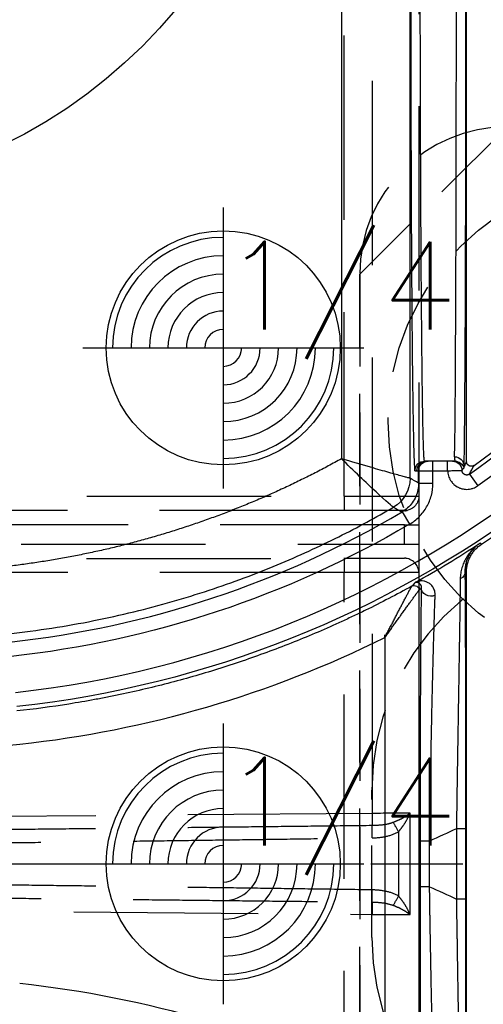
# Model space of a CAD drawing. Extents: x 2651 to 11825, y -3833 to 1075.
# Tile 196 of 256: x 4117 to 4130, y 84 to 111. Entities that reach past the tile are written whole.
import ezdxf

# ---------------------------------------------------------------- set-up
doc = ezdxf.new("R2010")
doc.units = 0
doc.header["$LTSCALE"] = 10
for name, pattern in [('CENTER', [2, 1.25, -0.25, 0.25, -0.25]), ('CNSHID', [4, 3, -1]), ('DASHED', [0.75, 0.5, -0.25]), ('HIDDEN', [0.375, 0.25, -0.125])]:
    doc.linetypes.add(name, pattern=pattern)
doc.layers.get('0').update_dxf_attribs({"linetype": 'CONTINUOUS'})
doc.layers.get('Defpoints').update_dxf_attribs({"linetype": 'CONTINUOUS'})
for name, color, linetype in [('1', 7, 'CONTINUOUS'), ('204', 7, 'CONTINUOUS'), ('COOL', 150, 'HIDDEN'), ('DIM', 3, 'CONTINUOUS'), ('LAYER_103', 7, 'CONTINUOUS'), ('PIN', 3, 'CONTINUOUS'), ('WL1-HL', 4, 'CNSHID')]:
    doc.layers.add(name, color=color, linetype=linetype)
doc.styles.get("Standard").update_dxf_attribs({"font": 'romans.shx'})
doc.dimstyles.new('MM& INCH5', dxfattribs={"dimtxt": 5, "dimasz": 2.5, "dimexe": 1, "dimexo": 0.5, "dimtad": 0, "dimrnd": 1.38778e-17, "dimzin": 9, "dimdsep": 46, "dimtxsty": 'Standard', "dimblk": 'CLOSED', "dimcen": 0, "dimclrd": 3, "dimclre": 3, "dimclrt": 3, "dimazin": 2, "dimtfac": 0.75, "dimtofl": 0, "dimtmove": 0, "dimatfit": 3, "dimfxl": 0, "dimtolj": 1, "dimarcsym": 0})

# ---------------------------------------------------------------- blocks, each defined once
blk = doc.blocks.new('DSD')
at = {"layer": '1', "color": 6, "linetype": 'DASHED'}
for p, q in [((499.908, 528.968), (499.908, 578.104)), ((500.665, 577.737), (500.665, 520.364)), ((501.927, 577.054), (501.927, 528.968)), ((501.922, 529.325), (501.922, 529.662)), ((499.908, 528.968), (501.927, 528.968)), ((499.898, 528.58), (462.919, 528.58)), ((501.538, 528.58), (499.898, 528.58)), ((501.545, 528.191), (468.644, 528.191)), ((501.545, 527.673), (501.545, 528.191)), ((501.545, 528.191), (501.927, 528.191)), ((501.927, 528.191), (501.927, 527.673)), ((468.644, 527.673), (501.545, 527.673)), ((501.545, 527.673), (501.927, 527.673)), ((462.919, 527.284), (499.898, 527.284)), ((501.538, 527.284), (499.898, 527.284)), ((499.908, 511.092), (499.908, 526.896)), ((501.927, 526.896), (499.908, 526.896)), ((501.927, 526.896), (501.927, 511.092)), ((501.935, 526.496), (501.935, 526.418)), ((501.004, 525.133), (501.004, 525.21)), ((500.665, 520.364), (462.577, 520.032)), ((501.692, 517.618), (501.692, 520.37)), ((501.38, 519.868), (501.38, 518.12)), ((501.947, 518.304), (501.947, 519.684)), ((462.577, 517.956), (500.665, 517.624))]:
    blk.add_line(p, q, dxfattribs=at)
at = {"layer": '1', "color": 252, "linetype": 'Continuous'}
for p, q in [((501.692, 529.457), (501.692, 573.842)), ((499.831, 573.329), (499.831, 529.985)), ((502.312, 529.662), (502.312, 529.921)), ((502.711, 529.662), (502.711, 529.921)), ((501.825, 529.662), (501.923, 529.662)), ((501.923, 529.662), (501.923, 529.324)), ((501.923, 529.662), (502.312, 529.662)), ((502.312, 529.662), (502.711, 529.662)), ((502.312, 529.324), (502.312, 529.662)), ((503.303, 529.569), (503.526, 529.251)), ((501.923, 529.324), (502.312, 529.324)), ((501.477, 528.543), (501.675, 528.208)), ((503.63, 527.669), (503.586, 527.693)), ((503.189, 526.93), (503.222, 526.911)), ((501.935, 511.57), (501.935, 526.418)), ((501.004, 525.133), (501.004, 512.855)), ((502.947, 519.949), (502.947, 518.039)), ((503.206, 519.949), (502.947, 519.949)), ((503.206, 518.039), (503.206, 519.949)), ((501.961, 519.613), (501.961, 518.374)), ((502.22, 519.613), (501.961, 519.613)), ((502.22, 518.374), (502.22, 519.613)), ((502.22, 518.374), (501.961, 518.374)), ((503.206, 518.039), (502.947, 518.039))]:
    blk.add_line(p, q, dxfattribs=at)
at = {"layer": '1', "color": 7, "linetype": 'Continuous'}
for p, q in [((503.222, 529.912), (503.222, 573.144)), ((502.182, 529.921), (502.084, 529.921)), ((502.312, 529.921), (502.182, 529.921)), ((502.711, 529.921), (502.312, 529.921)), ((503.222, 511.076), (503.222, 526.911))]:
    blk.add_line(p, q, dxfattribs=at)
at = {"layer": '1', "color": 252, "linetype": 'Continuous'}
for radius, start, end in [(26.743, 305.0137, 346.7286), (26.617, 276.1879, 300.5226), (28.454, 299.1685, 303.3126)]:
    blk.add_arc((487.959, 551.472), radius, start, end, dxfattribs=at)
at = {"layer": '1', "color": 7, "linetype": 'Continuous'}
for radius, start, end in [(26.62, 305.5251, 346.6816), (28.499, 303.3599, 336.8536)]:
    blk.add_arc((487.959, 551.472), radius, start, end, dxfattribs=at)
at = {"layer": '1', "color": 252, "linetype": 'Continuous', "extrusion": (0, 0, -1)}
for centre, radius, start, end in [((-487.959, 551.472), 27.132, 193.2714, 234.9863), ((-487.959, 551.472), 28.376, 202.1388, 263.7853), ((-487.959, 551.472), 27.006, 239.4774, 263.8121), ((-487.959, 551.472), 34.905, 244.5701, 245.8846), ((-487.959, 486.516), 34.905, 114.1154, 115.4299)]:
    blk.add_arc(centre, radius, start, end, dxfattribs=at)
at = {"layer": '1', "color": 110, "linetype": 'Continuous'}
blk.add_arc((487.959, 551.472), 27.988, 276.2148, 338.982, dxfattribs=at)
at = {"layer": '1', "color": 6, "linetype": 'DASHED', "extrusion": (0, 0, -1)}
blk.add_arc((-501.538, 528.968), 0.389, 180, 270, dxfattribs=at)
at = {"layer": '1', "color": 6, "linetype": 'DASHED'}
blk.add_arc((501.538, 526.896), 0.389, 0, 90, dxfattribs=at)
at = {"layer": '1', "color": 7, "linetype": 'Continuous'}
for centre, major_axis, ratio, start_param, end_param in [((502.89, 542.875), (0, 12.954), 0.004451, 3.278184, 4.712389), ((487.939, 486.516), (-29.401, 0), 1, 4.251891, 4.60449)]:
    blk.add_ellipse(centre, major_axis=major_axis, ratio=ratio, start_param=start_param, end_param=end_param, dxfattribs=at)
at = {"layer": '1', "color": 252, "linetype": 'Continuous'}
for centre, major_axis, ratio, start_param, end_param in [((503.149, 542.875), (0, 13.213), 0.004363, 3.278184, 4.712389), ((486.674, 563.151), (-41.149, 0), 1, 0.952596, 1.678692), ((464.535, 551.376), (-47.248, -0.306), 0.86645, 2.478522, 2.480631), ((487.939, 551.472), (-29.401, 0), 1, 1.678696, 2.031295)]:
    blk.add_ellipse(centre, major_axis=major_axis, ratio=ratio, start_param=start_param, end_param=end_param, dxfattribs=at)
at = {"layer": '1', "color": 252, "linetype": 'Continuous', "extrusion": (0, 0, -1)}
for centre, major_axis, ratio, start_param, end_param in [((502.084, 529.662), (0, -0.259), 0.999962, 1.570796, 3.141593), ((502.182, 529.662), (0, -0.259), 0.999962, 1.570796, 3.141593), ((502.841, 529.662), (0, -0.259), 0.999989, 3.141593, 4.678393), ((502.897, 529.785), (0.259, -0.008), 0.990677, 4.68095, 6.251152), ((502.905, 529.662), (0, -0.259), 0.999977, 3.141593, 4.431029), ((500.785, 529.457), (0.452, 0.786), 0.999949, 1.049185, 2.092408), ((500.785, 529.457), (-0.106, 0.901), 0.999761, 1.688035, 2.731247), ((502.93, 526.93), (0.259, 0.002), 0.892612, 0.009679, 1.080351), ((501.805, 526.417), (0.072, -0.108), 0.998651, 3.225736, 5.300649), ((501.805, 526.418), (-0.0968, 0.0861), 0.999914, 0.338824, 2.414434), ((502.255, 526.486), (0.259, -0.004), 0.885838, 1.086077, 3.122784)]:
    blk.add_ellipse(centre, major_axis=major_axis, ratio=ratio, start_param=start_param, end_param=end_param, dxfattribs=at)
at = {"layer": '1', "color": 6, "linetype": 'DASHED', "extrusion": (0, 0, -1)}
for centre, major_axis, ratio, start_param, end_param in [((502.137, 529.662), (0, -0.259), 0.999914, 1.570796, 3.141593), ((502.181, 529.662), (0, -0.259), 0.999914, 1.570796, 3.141593), ((500.655, 520.364), (0.003, -0.389), 0.026176, 4.712617, 5.736372), ((500.671, 519.7), (-0.005, 0.389), 0.017451, 4.712634, 5.736488), ((501.387, 519.868), (-0.196, 0.335), 0.015063, 4.721205, 5.561838), ((500.671, 518.288), (-0.005, -0.389), 0.017451, 0.546697, 1.570551), ((501.387, 518.12), (-0.196, -0.335), 0.015063, 0.721347, 1.56198), ((500.655, 517.624), (0.003, 0.389), 0.026176, 0.546813, 1.570568)]:
    blk.add_ellipse(centre, major_axis=major_axis, ratio=ratio, start_param=start_param, end_param=end_param, dxfattribs=at)
at = {"layer": '1', "color": 252, "linetype": 'Continuous'}
for points, weights in [([(501.71, 542.875), (501.71, 535.135), (501.757, 529.662), (501.825, 529.662)], [1, 0.804737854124, 0.804737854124, 1]), ([(499.831, 529.985), (496.958, 528.39), (493.826, 527.396), (490.56, 527.041)], [1, 0.98681524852, 0.98681524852, 1])]:
    blk.add_rational_spline(points, weights, degree=3, dxfattribs=at)
for points, knots in [([(502.084, 529.921), (502.082, 529.925), (502.077, 529.934), (502.071, 530.005), (502.064, 530.115), (502.058, 530.267), (502.052, 530.458), (502.046, 530.686), (502.041, 530.947), (502.035, 531.241), (502.03, 531.564), (502.025, 531.915), (502.021, 532.29), (502.016, 532.688), (502.012, 533.107), (502.008, 533.544), (502.004, 533.997), (502, 534.464), (501.996, 534.942), (501.993, 535.431), (501.99, 535.928), (501.987, 536.43), (501.985, 536.938), (501.982, 537.448), (501.98, 537.959), (501.978, 538.471), (501.976, 538.981), (501.974, 539.488), (501.973, 539.991), (501.972, 540.489), (501.971, 540.981), (501.97, 541.466), (501.969, 541.943), (501.969, 542.412), (501.969, 542.722), (501.969, 542.875)], [0, 0, 0, 0, 0.038023, 0.075563, 0.112621, 0.149196, 0.185289, 0.2209, 0.256028, 0.290673, 0.324837, 0.358517, 0.391715, 0.424431, 0.456664, 0.488415, 0.519683, 0.550468, 0.580772, 0.610592, 0.63993, 0.668786, 0.697159, 0.72505, 0.752458, 0.779383, 0.805826, 0.831787, 0.857265, 0.88226, 0.906773, 0.930804, 0.954352, 0.977417, 1, 1, 1, 1]), ([(501.241, 528.674), (501.229, 528.672), (501.039, 528.838), (500.499, 529.336), (500.161, 529.659), (499.831, 529.985)], [0, 0, 0, 0, 0.5, 0.5, 1, 1, 1, 1]), ([(501.691, 529.457), (501.685, 529.459), (501.672, 529.462), (501.596, 529.482), (501.48, 529.513), (501.319, 529.557), (501.053, 529.63), (500.572, 529.772), (500.103, 529.907), (499.831, 529.985)], [0, 0, 0, 0, 0.097521, 0.196244, 0.296336, 0.397955, 0.501256, 0.710965, 1, 1, 1, 1]), ([(502.711, 529.662), (502.711, 529.65), (502.712, 529.638), (502.714, 529.615), (502.716, 529.603), (502.721, 529.569), (502.732, 529.523), (502.748, 529.48), (502.763, 529.448), (502.768, 529.438), (502.779, 529.417), (502.785, 529.407), (502.804, 529.378), (502.818, 529.359), (502.84, 529.332), (502.848, 529.324), (502.864, 529.307), (502.872, 529.299), (502.899, 529.275), (502.935, 529.246), (502.975, 529.223), (503.006, 529.207), (503.017, 529.202), (503.038, 529.193), (503.049, 529.189), (503.082, 529.178), (503.105, 529.171), (503.15, 529.162), (503.173, 529.159), (503.22, 529.156), (503.267, 529.157), (503.313, 529.163), (503.347, 529.17), (503.358, 529.173), (503.381, 529.179), (503.392, 529.183), (503.425, 529.195), (503.467, 529.213), (503.507, 529.237), (503.526, 529.251)], [0, 0, 0, 0, 0.03125, 0.03125, 0.0625, 0.0625, 0.125, 0.1875, 0.1875, 0.21875, 0.21875, 0.25, 0.25, 0.3125, 0.3125, 0.34375, 0.34375, 0.375, 0.375, 0.4375, 0.5, 0.5, 0.53125, 0.53125, 0.5625, 0.5625, 0.625, 0.625, 0.6875, 0.6875, 0.75, 0.8125, 0.8125, 0.84375, 0.84375, 0.875, 0.875, 0.9375, 1, 1, 1, 1]), ([(501.923, 529.324), (501.92, 529.263), (501.912, 529.138), (501.853, 528.957), (501.758, 528.791), (501.632, 528.647), (501.528, 528.578), (501.477, 528.543)], [0, 0, 0, 0, 0.195653, 0.397798, 0.602202, 0.804347, 1, 1, 1, 1]), ([(501.675, 528.208), (501.772, 528.266), (501.86, 528.335), (502.017, 528.494), (502.086, 528.585), (502.197, 528.778), (502.24, 528.884), (502.297, 529.1), (502.312, 529.211), (502.312, 529.324)], [0, 0, 0, 0, 0.25, 0.25, 0.5, 0.5, 0.75, 0.75, 1, 1, 1, 1]), ([(490.803, 525.238), (491.196, 525.286), (491.969, 525.38), (493.103, 525.584), (494.191, 525.824), (495.234, 526.101), (496.23, 526.409), (497.179, 526.743), (498.082, 527.099), (498.938, 527.473), (499.748, 527.862), (500.513, 528.258), (501.002, 528.537), (501.241, 528.674)], [0, 0, 0, 0, 0.107215, 0.211168, 0.31186, 0.409292, 0.503461, 0.59437, 0.682018, 0.766405, 0.847531, 0.925396, 1, 1, 1, 1]), ([(501.241, 528.674), (501.263, 528.662), (501.284, 528.65), (501.363, 528.606), (501.42, 528.575), (501.477, 528.543)], [0, 0, 0, 0, 0.272285, 0.272285, 1, 1, 1, 1]), ([(503.206, 519.949), (503.206, 520.127), (503.206, 520.481), (503.206, 521.007), (503.206, 521.527), (503.205, 522.041), (503.205, 522.381), (503.204, 522.591), (503.204, 522.634), (503.204, 522.697), (503.204, 522.718), (503.204, 522.76), (503.204, 522.864), (503.204, 522.968), (503.203, 523.214), (503.203, 523.536), (503.202, 524.004), (503.201, 524.304), (503.2, 524.598), (503.2, 524.743), (503.199, 524.955), (503.199, 525.025), (503.198, 525.111), (503.198, 525.128), (503.198, 525.163), (503.198, 525.214), (503.197, 525.4), (503.196, 525.69), (503.195, 525.929), (503.194, 526.158), (503.193, 526.267), (503.192, 526.424), (503.192, 526.475), (503.191, 526.574), (503.191, 526.622), (503.19, 526.762), (503.189, 526.849), (503.189, 526.93)], [0, 0, 0, 0, 0.0625, 0.125, 0.1875, 0.25, 0.3125, 0.3125, 0.328125, 0.328125, 0.335938, 0.335938, 0.34375, 0.375, 0.375, 0.4375, 0.5, 0.5625, 0.5625, 0.625, 0.625, 0.65625, 0.65625, 0.664062, 0.664062, 0.671875, 0.6875, 0.75, 0.8125, 0.8125, 0.875, 0.875, 0.90625, 0.90625, 0.9375, 0.9375, 1, 1, 1, 1]), ([(501.996, 526.486), (501.995, 526.446), (501.994, 526.382), (501.993, 526.316), (501.992, 526.27), (501.992, 526.247), (501.99, 526.131), (501.989, 526.032), (501.987, 525.825), (501.984, 525.608), (501.981, 525.254), (501.979, 525), (501.978, 524.835), (501.977, 524.785), (501.977, 524.735), (501.977, 524.701), (501.977, 524.684), (501.976, 524.599), (501.976, 524.53), (501.974, 524.322), (501.973, 524.18), (501.972, 523.89), (501.97, 523.595), (501.968, 523.136), (501.967, 522.819), (501.966, 522.578), (501.966, 522.476), (501.965, 522.373), (501.965, 522.332), (501.965, 522.27), (501.964, 522.043), (501.963, 521.668), (501.962, 521.163), (501.962, 520.652), (501.961, 520.136), (501.961, 519.788), (501.961, 519.613)], [0, 0, 0, 0, 0.03125, 0.046875, 0.046875, 0.0625, 0.0625, 0.125, 0.125, 0.1875, 0.25, 0.3125, 0.3125, 0.328125, 0.335937, 0.335937, 0.34375, 0.34375, 0.375, 0.375, 0.4375, 0.4375, 0.5, 0.5625, 0.625, 0.625, 0.65625, 0.664062, 0.664062, 0.671875, 0.6875, 0.75, 0.8125, 0.875, 0.9375, 1, 1, 1, 1]), ([(501.961, 518.374), (501.961, 518.2), (501.961, 518.025), (501.961, 517.764), (501.961, 517.634), (501.962, 517.504), (501.962, 517.417), (501.962, 517.373), (501.962, 517.157), (501.962, 516.815), (501.963, 516.31), (501.965, 515.813), (501.966, 515.489), (501.967, 515.247), (501.967, 515.127), (501.967, 515.008), (501.968, 514.948), (501.968, 514.928), (501.968, 514.889), (501.969, 514.712), (501.97, 514.384), (501.973, 513.941), (501.974, 513.658), (501.976, 513.382), (501.977, 513.247), (501.978, 513.082), (501.978, 513.049), (501.979, 512.984), (501.979, 512.952), (501.98, 512.856), (501.981, 512.794), (501.982, 512.609), (501.984, 512.373), (501.987, 512.158), (501.989, 511.952), (501.99, 511.854), (501.993, 511.67), (501.994, 511.583), (501.996, 511.501)], [0, 0, 0, 0, 0.0625, 0.0625, 0.09375, 0.109375, 0.109375, 0.125, 0.125, 0.1875, 0.25, 0.3125, 0.375, 0.375, 0.40625, 0.421875, 0.421875, 0.429688, 0.429688, 0.4375, 0.5, 0.5625, 0.625, 0.625, 0.6875, 0.6875, 0.703125, 0.703125, 0.71875, 0.71875, 0.75, 0.75, 0.8125, 0.875, 0.875, 0.9375, 0.9375, 1, 1, 1, 1]), ([(503.189, 511.058), (503.189, 511.139), (503.19, 511.225), (503.191, 511.41), (503.192, 511.508), (503.193, 511.714), (503.194, 511.932), (503.196, 512.171), (503.196, 512.327), (503.196, 512.374), (503.197, 512.422), (503.197, 512.454), (503.197, 512.47), (503.197, 512.551), (503.197, 512.617), (503.198, 512.817), (503.199, 512.954), (503.2, 513.235), (503.201, 513.523), (503.201, 513.824), (503.202, 514.055), (503.202, 514.172), (503.202, 514.31), (503.203, 514.37), (503.203, 514.409), (503.203, 514.429), (503.203, 514.61), (503.203, 514.772), (503.204, 515.099), (503.205, 515.43), (503.205, 515.935), (503.206, 516.278), (503.206, 516.538), (503.206, 516.669), (503.206, 516.8), (503.206, 516.888), (503.206, 516.932), (503.206, 517.153), (503.206, 517.506), (503.206, 517.861), (503.206, 518.039)], [0, 0, 0, 0, 0.0625, 0.0625, 0.125, 0.125, 0.1875, 0.25, 0.25, 0.265625, 0.273438, 0.273438, 0.28125, 0.28125, 0.3125, 0.3125, 0.375, 0.375, 0.4375, 0.5, 0.5, 0.53125, 0.546875, 0.554688, 0.554688, 0.5625, 0.5625, 0.625, 0.625, 0.6875, 0.75, 0.8125, 0.8125, 0.84375, 0.859375, 0.859375, 0.875, 0.875, 0.9375, 1, 1, 1, 1])]:
    blk.add_open_spline(points, degree=3, knots=knots, dxfattribs=at)
at = {"layer": '1', "color": 7, "linetype": 'Continuous'}
for points, knots in [([(502.841, 529.921), (502.836, 529.921), (502.823, 529.921), (502.779, 529.921), (502.753, 529.921), (502.745, 529.921), (502.732, 529.921), (502.728, 529.921), (502.72, 529.921), (502.715, 529.921), (502.711, 529.921)], [0, 0, 0, 0, 0.1875, 0.375, 0.6875, 0.875, 0.875, 0.9375, 0.9375, 1, 1, 1, 1]), ([(502.905, 529.921), (502.892, 529.921), (502.88, 529.921), (502.859, 529.921), (502.849, 529.921), (502.841, 529.921)], [0, 0, 0, 0, 0.5, 0.5, 1, 1, 1, 1]), ([(502.897, 530.042), (502.897, 530.021), (502.898, 530.004), (502.899, 529.981), (502.9, 529.974), (502.901, 529.962), (502.902, 529.956), (502.904, 529.942), (502.905, 529.938), (502.905, 529.933), (502.906, 529.927), (502.91, 529.919), (502.904, 529.921)], [0, 0, 0, 0, 0.25, 0.25, 0.375, 0.375, 0.5, 0.5, 0.75, 0.75, 0.875, 1, 1, 1, 1]), ([(503.427, 529.807), (503.422, 529.803), (503.412, 529.797), (503.401, 529.792), (503.394, 529.789), (503.389, 529.788), (503.384, 529.787), (503.376, 529.784), (503.367, 529.783), (503.359, 529.783), (503.354, 529.782), (503.35, 529.782), (503.345, 529.783), (503.337, 529.783), (503.326, 529.785), (503.314, 529.788), (503.307, 529.79), (503.302, 529.792), (503.298, 529.794), (503.29, 529.798), (503.282, 529.803), (503.276, 529.807), (503.272, 529.81), (503.268, 529.813), (503.265, 529.816), (503.259, 529.821), (503.251, 529.83), (503.244, 529.839), (503.24, 529.846), (503.238, 529.85), (503.235, 529.855), (503.232, 529.863), (503.229, 529.871), (503.226, 529.879), (503.225, 529.883), (503.224, 529.888), (503.224, 529.893), (503.223, 529.9), (503.222, 529.906), (503.222, 529.912)], [0, 0, 0, 0, 0.0625, 0.125, 0.125, 0.15625, 0.15625, 0.1875, 0.25, 0.25, 0.28125, 0.28125, 0.3125, 0.3125, 0.375, 0.4375, 0.4375, 0.46875, 0.46875, 0.5, 0.5625, 0.5625, 0.59375, 0.59375, 0.625, 0.625, 0.6875, 0.75, 0.75, 0.78125, 0.78125, 0.8125, 0.875, 0.875, 0.90625, 0.90625, 0.9375, 0.9375, 1, 1, 1, 1]), ([(502.711, 529.662), (502.724, 529.662), (502.737, 529.662), (502.756, 529.663), (502.762, 529.663), (502.775, 529.663), (502.781, 529.663), (502.812, 529.664), (502.836, 529.664), (502.865, 529.665), (502.871, 529.665), (502.882, 529.665), (502.888, 529.665), (502.905, 529.666), (502.916, 529.666), (502.947, 529.667), (502.967, 529.667), (503.003, 529.668), (503.019, 529.668), (503.036, 529.669), (503.041, 529.669), (503.047, 529.669), (503.056, 529.669), (503.07, 529.67), (503.079, 529.67), (503.084, 529.67), (503.1, 529.671)], [0, 0, 0, 0, 0.0625, 0.0625, 0.09375, 0.09375, 0.125, 0.125, 0.25, 0.25, 0.28125, 0.28125, 0.3125, 0.3125, 0.375, 0.375, 0.5, 0.5, 0.625, 0.625, 0.65625, 0.65625, 0.6875, 0.75, 0.8125, 1, 1, 1, 1]), ([(503.303, 529.569), (503.299, 529.566), (503.289, 529.56), (503.278, 529.555), (503.267, 529.551), (503.261, 529.549), (503.25, 529.547), (503.239, 529.545), (503.227, 529.545), (503.215, 529.546), (503.21, 529.547), (503.198, 529.549), (503.193, 529.551), (503.185, 529.553), (503.181, 529.555), (503.177, 529.556), (503.172, 529.558), (503.166, 529.562), (503.156, 529.568), (503.147, 529.575), (503.141, 529.58), (503.138, 529.583), (503.134, 529.587), (503.128, 529.593), (503.123, 529.6), (503.119, 529.607), (503.117, 529.611), (503.114, 529.615), (503.112, 529.619), (503.109, 529.625), (503.105, 529.636), (503.102, 529.647), (503.102, 529.652), (503.101, 529.657), (503.1, 529.661), (503.1, 529.666), (503.1, 529.671)], [0, 0, 0, 0, 0.0625, 0.125, 0.125, 0.1875, 0.1875, 0.25, 0.3125, 0.3125, 0.375, 0.375, 0.4375, 0.4375, 0.46875, 0.46875, 0.5, 0.5, 0.5625, 0.625, 0.625, 0.65625, 0.65625, 0.6875, 0.75, 0.75, 0.78125, 0.78125, 0.8125, 0.8125, 0.875, 0.9375, 0.9375, 0.96875, 0.96875, 1, 1, 1, 1]), ([(503.154, 529.734), (503.156, 529.739), (503.156, 529.744), (503.156, 529.748), (503.156, 529.753), (503.156, 529.758), (503.156, 529.77), (503.156, 529.777), (503.157, 529.785)], [0, 0, 0, 0, 0.25, 0.5, 0.5, 0.75, 0.75, 1, 1, 1, 1]), ([(503.586, 527.693), (503.553, 527.671), (503.521, 527.647), (503.494, 527.626), (503.442, 527.581), (503.408, 527.549), (503.369, 527.507), (503.361, 527.499), (503.346, 527.481), (503.323, 527.455), (503.301, 527.428), (503.26, 527.372), (503.234, 527.333), (503.187, 527.251), (503.166, 527.209), (503.128, 527.121), (503.112, 527.075), (503.085, 526.981), (503.074, 526.932), (503.059, 526.832), (503.054, 526.78), (503.053, 526.727)], [0, 0, 0, 0, 0.0625, 0.125, 0.125, 0.25, 0.25, 0.28125, 0.28125, 0.3125, 0.375, 0.375, 0.5, 0.5, 0.625, 0.625, 0.75, 0.75, 0.875, 0.875, 1, 1, 1, 1]), ([(503.189, 526.93), (503.188, 526.972), (503.191, 527.014), (503.201, 527.094), (503.208, 527.133), (503.228, 527.208), (503.24, 527.245), (503.268, 527.314), (503.299, 527.381), (503.338, 527.443), (503.369, 527.487), (503.386, 527.508), (503.403, 527.529), (503.415, 527.542), (503.42, 527.549), (503.45, 527.582), (503.476, 527.606), (503.516, 527.641), (503.536, 527.658), (503.561, 527.676), (503.572, 527.684), (503.576, 527.687), (503.58, 527.689), (503.583, 527.692), (503.587, 527.694)], [0, 0, 0, 0, 0.125, 0.125, 0.25, 0.25, 0.375, 0.375, 0.5, 0.625, 0.625, 0.6875, 0.71875, 0.71875, 0.75, 0.75, 0.875, 0.875, 0.9375, 0.96875, 0.984375, 0.992188, 0.992188, 1, 1, 1, 1]), ([(503.222, 526.911), (503.222, 526.949), (503.227, 527.024), (503.241, 527.097), (503.254, 527.151), (503.259, 527.169), (503.268, 527.196), (503.271, 527.205), (503.277, 527.222), (503.293, 527.267), (503.329, 527.343), (503.368, 527.406), (503.395, 527.444), (503.4, 527.452), (503.412, 527.466), (503.418, 527.474), (503.435, 527.496), (503.448, 527.51), (503.485, 527.551), (503.539, 527.603), (503.599, 527.648), (503.63, 527.669)], [0, 0, 0, 0, 0.125, 0.25, 0.25, 0.3125, 0.3125, 0.34375, 0.34375, 0.375, 0.5, 0.625, 0.625, 0.65625, 0.65625, 0.6875, 0.6875, 0.75, 0.75, 0.875, 1, 1, 1, 1]), ([(501.826, 526.626), (501.83, 526.628), (501.835, 526.63), (501.841, 526.632), (501.845, 526.633), (501.852, 526.634), (501.857, 526.635), (501.864, 526.636), (501.869, 526.636), (501.881, 526.635), (501.89, 526.634), (501.907, 526.629), (501.916, 526.626), (501.933, 526.616), (501.941, 526.61), (501.957, 526.595), (501.965, 526.586), (501.975, 526.57), (501.979, 526.565), (501.984, 526.552), (501.987, 526.545), (501.991, 526.531), (501.993, 526.523), (501.995, 526.51), (501.996, 526.501), (501.996, 526.491), (501.996, 526.486)], [0, 0, 0, 0, 0.0625, 0.0625, 0.125, 0.125, 0.1875, 0.1875, 0.25, 0.25, 0.375, 0.375, 0.5, 0.5, 0.625, 0.625, 0.75, 0.75, 0.8125, 0.8125, 0.875, 0.875, 0.9375, 0.9375, 0.96875, 1, 1, 1, 1]), ([(502.372, 526.281), (502.373, 526.295), (502.372, 526.308), (502.371, 526.333), (502.369, 526.345), (502.364, 526.38), (502.358, 526.401), (502.345, 526.441), (502.336, 526.459), (502.323, 526.485), (502.315, 526.497), (502.308, 526.509), (502.302, 526.516), (502.3, 526.52), (502.286, 526.538), (502.275, 526.551), (502.251, 526.575), (502.238, 526.586), (502.213, 526.605), (502.187, 526.622), (502.16, 526.636), (502.119, 526.653), (502.091, 526.661), (502.035, 526.67), (502.008, 526.671), (501.967, 526.669), (501.953, 526.667), (501.927, 526.663), (501.914, 526.66), (501.888, 526.653), (501.869, 526.646), (501.847, 526.637), (501.837, 526.632), (501.833, 526.629), (501.827, 526.626)], [0, 0, 0, 0, 0.03125, 0.03125, 0.0625, 0.0625, 0.125, 0.125, 0.1875, 0.1875, 0.21875, 0.234375, 0.234375, 0.25, 0.25, 0.3125, 0.3125, 0.375, 0.375, 0.4375, 0.5, 0.5, 0.625, 0.625, 0.75, 0.75, 0.8125, 0.8125, 0.875, 0.875, 0.9375, 0.96875, 0.984375, 1, 1, 1, 1]), ([(503.053, 526.727), (503.052, 526.648), (503.051, 526.563), (503.049, 526.381), (503.047, 526.284), (503.044, 526.081), (503.043, 525.974), (503.039, 525.752), (503.036, 525.519), (503.032, 525.268), (503.029, 525.106), (503.028, 525.057), (503.028, 525.007), (503.027, 524.974), (503.027, 524.957), (503.025, 524.873), (503.024, 524.805), (503.021, 524.599), (503.019, 524.459), (503.014, 524.174), (503.01, 523.883), (503.002, 523.431), (502.997, 523.118), (502.993, 522.88), (502.992, 522.78), (502.99, 522.679), (502.99, 522.639), (502.989, 522.619), (502.988, 522.558), (502.985, 522.354), (502.979, 521.984), (502.971, 521.485), (502.966, 521.147), (502.962, 520.892), (502.961, 520.807), (502.959, 520.679), (502.958, 520.636), (502.957, 520.55), (502.953, 520.336), (502.95, 520.121), (502.947, 519.949)], [0, 0, 0, 0, 0.0625, 0.0625, 0.125, 0.125, 0.1875, 0.1875, 0.25, 0.3125, 0.3125, 0.328125, 0.335938, 0.335938, 0.34375, 0.34375, 0.375, 0.375, 0.4375, 0.4375, 0.5, 0.5625, 0.625, 0.625, 0.65625, 0.664062, 0.664062, 0.671875, 0.671875, 0.6875, 0.75, 0.8125, 0.875, 0.875, 0.90625, 0.90625, 0.921875, 0.921875, 0.9375, 1, 1, 1, 1]), ([(501.742, 526.531), (501.328, 526.302), (500.909, 526.084), (500.378, 525.824), (500.271, 525.773), (500.111, 525.697), (500.057, 525.672), (499.95, 525.622), (499.682, 525.498), (499.413, 525.378), (498.764, 525.1), (497.89, 524.751), (496.56, 524.293), (495.207, 523.902), (494.291, 523.685), (493.715, 523.564), (493.541, 523.528), (493.367, 523.495), (493.251, 523.472), (493.193, 523.462), (492.902, 523.408), (492.67, 523.368), (491.969, 523.257), (491.501, 523.194), (491.031, 523.143)], [0, 0, 0, 0, 0.125, 0.125, 0.15625, 0.15625, 0.171875, 0.171875, 0.1875, 0.25, 0.25, 0.375, 0.5, 0.625, 0.75, 0.75, 0.78125, 0.796875, 0.796875, 0.8125, 0.8125, 0.875, 0.875, 1, 1, 1, 1]), ([(501.004, 525.133), (501.014, 525.151), (501.023, 525.17), (501.042, 525.206), (501.052, 525.224), (501.081, 525.278), (501.118, 525.351), (501.175, 525.458), (501.231, 525.565), (501.277, 525.654), (501.309, 525.715), (501.323, 525.742), (501.332, 525.759), (501.336, 525.768), (501.359, 525.812), (501.377, 525.846), (501.412, 525.914), (501.43, 525.948), (501.464, 526.014), (501.481, 526.046), (501.515, 526.11), (501.535, 526.15), (501.555, 526.188), (501.563, 526.203), (501.567, 526.211), (501.579, 526.233), (501.587, 526.248), (501.609, 526.291), (501.624, 526.318), (501.644, 526.357), (501.654, 526.376), (501.665, 526.396), (501.67, 526.405), (501.673, 526.41), (501.675, 526.414), (501.682, 526.427), (501.693, 526.448), (501.708, 526.475), (501.717, 526.491), (501.722, 526.5), (501.725, 526.504), (501.728, 526.51), (501.731, 526.514), (501.733, 526.518), (501.734, 526.523), (501.745, 526.533), (501.741, 526.53)], [0, 0, 0, 0, 0.03125, 0.03125, 0.0625, 0.0625, 0.125, 0.1875, 0.25, 0.3125, 0.34375, 0.359375, 0.359375, 0.375, 0.375, 0.4375, 0.4375, 0.5, 0.5, 0.5625, 0.5625, 0.625, 0.640625, 0.640625, 0.65625, 0.65625, 0.6875, 0.6875, 0.75, 0.75, 0.78125, 0.796875, 0.804687, 0.804687, 0.8125, 0.8125, 0.84375, 0.875, 0.90625, 0.90625, 0.921875, 0.921875, 0.9375, 0.9375, 0.96875, 1, 1, 1, 1]), ([(501.004, 525.133), (501.028, 525.167), (501.052, 525.2), (501.088, 525.25), (501.1, 525.266), (501.124, 525.299), (501.136, 525.316), (501.172, 525.366), (501.219, 525.431), (501.29, 525.53), (501.348, 525.611), (501.389, 525.667), (501.406, 525.691), (501.418, 525.708), (501.424, 525.716), (501.452, 525.756), (501.475, 525.787), (501.52, 525.85), (501.542, 525.881), (501.585, 525.941), (501.607, 525.971), (501.649, 526.03), (501.675, 526.066), (501.7, 526.101), (501.71, 526.115), (501.715, 526.122), (501.73, 526.143), (501.74, 526.156), (501.768, 526.196), (501.786, 526.221), (501.812, 526.257), (501.825, 526.274), (501.837, 526.291), (501.845, 526.301), (501.848, 526.307), (501.86, 526.322), (501.874, 526.341), (501.893, 526.366), (501.903, 526.38), (501.91, 526.389), (501.913, 526.393), (501.917, 526.399), (501.92, 526.402), (501.924, 526.406), (501.926, 526.41), (501.937, 526.42), (501.932, 526.417)], [0, 0, 0, 0, 0.0625, 0.0625, 0.09375, 0.09375, 0.125, 0.125, 0.1875, 0.25, 0.3125, 0.34375, 0.359375, 0.359375, 0.375, 0.375, 0.4375, 0.4375, 0.5, 0.5, 0.5625, 0.5625, 0.625, 0.640625, 0.640625, 0.65625, 0.65625, 0.6875, 0.6875, 0.75, 0.75, 0.78125, 0.796875, 0.796875, 0.8125, 0.8125, 0.84375, 0.875, 0.90625, 0.90625, 0.921875, 0.921875, 0.9375, 0.9375, 0.96875, 1, 1, 1, 1]), ([(502.22, 519.613), (502.223, 519.783), (502.228, 520.119), (502.236, 520.619), (502.245, 521.113), (502.253, 521.602), (502.26, 521.924), (502.264, 522.125), (502.264, 522.165), (502.266, 522.225), (502.266, 522.245), (502.267, 522.284), (502.269, 522.384), (502.271, 522.482), (502.276, 522.716), (502.282, 523.023), (502.292, 523.468), (502.299, 523.755), (502.306, 524.036), (502.309, 524.174), (502.314, 524.376), (502.316, 524.443), (502.318, 524.526), (502.319, 524.542), (502.32, 524.575), (502.321, 524.624), (502.326, 524.802), (502.333, 525.08), (502.34, 525.31), (502.347, 525.53), (502.35, 525.636), (502.356, 525.838), (502.36, 525.934), (502.364, 526.048), (502.364, 526.07), (502.366, 526.115), (502.368, 526.18), (502.371, 526.242), (502.372, 526.281)], [0, 0, 0, 0, 0.0625, 0.125, 0.1875, 0.25, 0.3125, 0.3125, 0.328125, 0.328125, 0.335938, 0.335938, 0.34375, 0.375, 0.375, 0.4375, 0.5, 0.5625, 0.5625, 0.625, 0.625, 0.65625, 0.65625, 0.664063, 0.664063, 0.671875, 0.6875, 0.75, 0.8125, 0.8125, 0.875, 0.875, 0.9375, 0.9375, 0.953125, 0.953125, 0.96875, 1, 1, 1, 1]), ([(502.372, 511.706), (502.369, 511.786), (502.366, 511.871), (502.36, 512.051), (502.357, 512.146), (502.35, 512.347), (502.344, 512.557), (502.337, 512.787), (502.332, 512.966), (502.33, 513.027), (502.328, 513.105), (502.327, 513.12), (502.327, 513.152), (502.325, 513.199), (502.321, 513.374), (502.316, 513.538), (502.309, 513.806), (502.303, 514.081), (502.292, 514.511), (502.286, 514.81), (502.282, 514.981), (502.282, 515), (502.281, 515.038), (502.28, 515.058), (502.279, 515.115), (502.277, 515.231), (502.274, 515.347), (502.269, 515.581), (502.263, 515.896), (502.254, 516.376), (502.245, 516.865), (502.239, 517.196), (502.235, 517.405), (502.235, 517.447), (502.233, 517.531), (502.231, 517.657), (502.229, 517.826), (502.227, 517.952), (502.225, 518.037), (502.225, 518.079), (502.223, 518.205), (502.221, 518.29), (502.22, 518.374)], [0, 0, 0, 0, 0.0625, 0.0625, 0.125, 0.125, 0.1875, 0.25, 0.25, 0.28125, 0.28125, 0.289063, 0.289063, 0.296875, 0.3125, 0.375, 0.375, 0.4375, 0.5, 0.5625, 0.5625, 0.570313, 0.570313, 0.578125, 0.578125, 0.59375, 0.625, 0.625, 0.6875, 0.75, 0.8125, 0.875, 0.875, 0.890625, 0.890625, 0.90625, 0.9375, 0.953125, 0.953125, 0.96875, 0.96875, 1, 1, 1, 1]), ([(502.947, 518.039), (502.95, 517.867), (502.955, 517.524), (502.961, 517.183), (502.964, 516.97), (502.965, 516.927), (502.966, 516.842), (502.968, 516.715), (502.97, 516.589), (502.974, 516.338), (502.979, 516.006), (502.987, 515.517), (502.992, 515.197), (502.997, 514.88), (503, 514.724), (503.002, 514.549), (503.003, 514.53), (503.003, 514.491), (503.004, 514.433), (503.006, 514.299), (503.008, 514.186), (503.012, 513.962), (503.017, 513.67), (503.021, 513.391), (503.025, 513.118), (503.028, 512.985), (503.031, 512.79), (503.032, 512.726), (503.033, 512.647), (503.033, 512.631), (503.034, 512.6), (503.034, 512.553), (503.037, 512.384), (503.039, 512.238), (503.043, 512.014), (503.044, 511.907), (503.047, 511.754), (503.047, 511.704), (503.048, 511.644), (503.048, 511.632), (503.049, 511.608), (503.049, 511.573), (503.051, 511.446), (503.052, 511.34), (503.053, 511.261)], [0, 0, 0, 0, 0.0625, 0.125, 0.125, 0.140625, 0.140625, 0.15625, 0.1875, 0.1875, 0.25, 0.3125, 0.375, 0.375, 0.4375, 0.4375, 0.445312, 0.445312, 0.453125, 0.46875, 0.5, 0.5, 0.5625, 0.625, 0.625, 0.6875, 0.6875, 0.71875, 0.71875, 0.726562, 0.726562, 0.734375, 0.75, 0.8125, 0.8125, 0.875, 0.875, 0.90625, 0.90625, 0.914062, 0.914062, 0.921875, 0.9375, 1, 1, 1, 1])]:
    blk.add_open_spline(points, degree=3, knots=knots, dxfattribs=at)
at = {"layer": '1', "color": 252, "linetype": 'Continuous'}
for points in [[(503.222, 529.912), (503.2, 529.87), (503.178, 529.827), (503.157, 529.785)], [(503.303, 529.569), (503.345, 529.648), (503.386, 529.727), (503.427, 529.807)], [(501.923, 529.324), (501.846, 529.368), (501.769, 529.413), (501.692, 529.457)], [(501.827, 526.626), (501.799, 526.595), (501.771, 526.563), (501.743, 526.531)]]:
    blk.add_open_spline(points, degree=3, dxfattribs=at)
at = {"layer": '1', "color": 7, "linetype": 'Continuous'}
for points in [[(503.1, 529.671), (503.116, 529.692), (503.134, 529.713), (503.154, 529.734)], [(501.692, 529.457), (501.691, 529.457), (501.691, 529.457), (501.691, 529.457)], [(501.241, 528.674), (501.241, 528.674), (501.241, 528.674), (501.241, 528.674)], [(501.743, 526.531), (501.743, 526.531), (501.742, 526.531), (501.742, 526.531)]]:
    blk.add_open_spline(points, degree=3, dxfattribs=at)
at = {"layer": '1', "color": 6, "linetype": 'DASHED'}
for points, degree in [([(462.929, 528.968), (499.908, 528.968)], 1), ([(501.539, 528.572), (501.609, 528.586)], 1), ([(501.609, 527.278), (501.539, 527.292)], 1), ([(499.908, 526.896), (488.074, 526.896)], 1), ([(501.935, 526.496), (501.935, 526.496), (501.934, 526.496), (501.934, 526.495)], 3), ([(501.692, 520.37), (501.46, 520.368), (501.068, 520.366), (500.665, 520.364)], 3), ([(500.665, 517.624), (501.068, 517.622), (501.46, 517.62), (501.692, 517.618)], 3)]:
    blk.add_open_spline(points, degree=degree, dxfattribs=at)
for points, knots in [([(499.908, 528.968), (499.908, 528.867), (499.907, 528.766), (499.904, 528.622), (499.902, 528.579), (499.897, 528.58)], [0, 0, 0, 0, 0.5, 0.5, 1, 1, 1, 1]), ([(499.897, 527.284), (499.902, 527.286), (499.904, 527.243), (499.907, 527.099), (499.908, 526.998), (499.908, 526.896)], [0, 0, 0, 0, 0.5, 0.5, 1, 1, 1, 1]), ([(501.692, 520.37), (501.651, 520.339), (501.57, 520.278), (501.412, 520.19), (501.294, 520.141), (501.236, 520.118)], [0, 0, 0, 0, 0.350535, 0.685818, 1, 1, 1, 1]), ([(501.38, 519.868), (501.414, 519.91), (501.49, 520.006), (501.602, 520.174), (501.66, 520.301), (501.692, 520.37)], [0, 0, 0, 0, 0.259287, 0.592562, 1, 1, 1, 1]), ([(501.236, 520.118), (501.192, 520.103), (501.101, 520.072), (500.909, 520.041), (500.761, 520.036), (500.663, 520.032)], [0, 0, 0, 0, 0.243588, 0.500018, 1, 1, 1, 1]), ([(500.665, 519.7), (500.789, 519.702), (500.912, 519.714), (501.153, 519.765), (501.272, 519.805), (501.38, 519.868)], [0, 0, 0, 0, 0.5, 0.5, 1, 1, 1, 1]), ([(501.38, 518.12), (501.272, 518.183), (501.156, 518.222), (500.913, 518.274), (500.789, 518.286), (500.665, 518.288)], [0, 0, 0, 0, 0.5, 0.5, 1, 1, 1, 1]), ([(501.692, 517.618), (501.66, 517.688), (501.601, 517.816), (501.488, 517.984), (501.413, 518.079), (501.38, 518.12)], [0, 0, 0, 0, 0.414131, 0.747401, 1, 1, 1, 1]), ([(500.663, 517.956), (500.764, 517.954), (500.96, 517.949), (501.146, 517.896), (501.236, 517.87)], [0, 0, 0, 0, 0.514274, 1, 1, 1, 1]), ([(501.236, 517.87), (501.29, 517.848), (501.393, 517.805), (501.52, 517.736), (501.62, 517.675), (501.669, 517.636), (501.692, 517.618)], [0, 0, 0, 0, 0.293374, 0.560315, 0.796607, 1, 1, 1, 1])]:
    blk.add_open_spline(points, degree=3, knots=knots, dxfattribs=at)
for points, weights in [([(501.927, 528.971), (501.927, 528.966), (501.927, 528.647), (501.927, 528.191)], [1, 0.804737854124, 0.804737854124, 1]), ([(501.927, 527.673), (501.927, 527.218), (501.927, 526.891), (501.927, 526.898)], [1, 0.804737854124, 0.804737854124, 1]), ([(500.663, 520.032), (489.514, 519.905), (477.159, 519.779), (464.185, 519.659)], [1, 0.984198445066, 0.984198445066, 1]), ([(464.183, 519.273), (477.159, 519.399), (489.514, 519.544), (500.665, 519.7)], [1, 0.984198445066, 0.984198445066, 1]), ([(500.665, 518.288), (489.514, 518.444), (477.159, 518.589), (464.183, 518.715)], [1, 0.984198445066, 0.984198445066, 1]), ([(464.185, 518.328), (477.159, 518.209), (489.514, 518.083), (500.663, 517.956)], [1, 0.984198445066, 0.984198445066, 1])]:
    blk.add_rational_spline(points, weights, degree=3, dxfattribs=at)
blk = doc.blocks.new('*D149')
at = {"layer": 'Defpoints', "color": 0}
for p in [(4171.684, 387.642), (3870.047, 12.642), (3896.684, 12.642)]:
    blk.add_point(p, dxfattribs=at)
at = {"layer": 'DIM', "color": 3, "lineweight": -2}
blk.add_line((3896.184, 12.642), (3870.047, 12.642), dxfattribs=at)
at = {"layer": 'DIM', "color": 3, "insert": (3844.303, 12.642), "char_height": 5, "attachment_point": 5}
blk.add_mtext('\\A1;375 [14.764]', dxfattribs=at)
blk = doc.blocks.new('_Closed')
at = {"color": 0, "linetype": 'ByBlock', "lineweight": -2}
for p, q in [((-1, 0.167), (0, 0)), ((-1, 0.167), (-1, -0.167)), ((0, 0), (-1, -0.167)), ((0, 0), (-1, 0))]:
    blk.add_line(p, q, dxfattribs=at)
blk = doc.blocks.new('*D150')
at = {"layer": 'Defpoints', "color": 0}
for p in [(4171.684, 387.642), (3870.047, 55.642), (3896.684, 55.642)]:
    blk.add_point(p, dxfattribs=at)
at = {"layer": 'DIM', "color": 3, "lineweight": -2}
blk.add_line((3896.184, 55.642), (3870.047, 55.642), dxfattribs=at)
at = {"layer": 'DIM', "color": 3, "insert": (3844.303, 55.642), "char_height": 5, "attachment_point": 5}
blk.add_mtext('\\A1;332 [13.071]', dxfattribs=at)
blk = doc.blocks.new('*D151')
at = {"layer": 'Defpoints', "color": 0}
for p in [(4171.684, 387.642), (3870.047, -22.358), (3962.156, -22.358)]:
    blk.add_point(p, dxfattribs=at)
at = {"layer": 'DIM', "color": 3, "lineweight": -2}
blk.add_line((3961.656, -22.358), (3870.047, -22.358), dxfattribs=at)
at = {"layer": 'DIM', "color": 3, "insert": (3844.303, -22.358), "char_height": 5, "attachment_point": 5}
blk.add_mtext('\\A1;410 [16.142]', dxfattribs=at)
blk = doc.blocks.new('*D152')
at = {"layer": 'Defpoints', "color": 0}
for p in [(4171.684, 387.642), (3870.047, -84.358), (3941.504, -84.358)]:
    blk.add_point(p, dxfattribs=at)
at = {"layer": 'DIM', "color": 3, "lineweight": -2}
blk.add_line((3941.004, -84.358), (3870.047, -84.358), dxfattribs=at)
at = {"layer": 'DIM', "color": 3, "insert": (3844.303, -84.358), "char_height": 5, "attachment_point": 5}
blk.add_mtext('\\A1;472 [18.583]', dxfattribs=at)
blk = doc.blocks.new('*D153')
at = {"layer": 'Defpoints', "color": 0}
for p in [(4171.684, 387.642), (3870.047, -57.358), (4069.264, -57.358)]:
    blk.add_point(p, dxfattribs=at)
at = {"layer": 'DIM', "color": 3, "lineweight": -2}
blk.add_line((4068.764, -57.358), (3870.047, -57.358), dxfattribs=at)
at = {"layer": 'DIM', "color": 3, "insert": (3846.684, -57.358), "char_height": 5, "attachment_point": 5}
blk.add_mtext('\\A1;445 [17.52]', dxfattribs=at)
blk = doc.blocks.new('*D154')
at = {"layer": 'Defpoints', "color": 0}
for p in [(4171.684, 387.642), (3870.047, -104.358), (4071.444, -104.358)]:
    blk.add_point(p, dxfattribs=at)
at = {"layer": 'DIM', "color": 3, "lineweight": -2}
blk.add_line((4070.944, -104.358), (3870.047, -104.358), dxfattribs=at)
at = {"layer": 'DIM', "color": 3, "insert": (3846.684, -104.358), "char_height": 5, "attachment_point": 5}
blk.add_mtext('\\A1;492 [19.37]', dxfattribs=at)
blk = doc.blocks.new('*D155')
at = {"layer": 'Defpoints', "color": 0}
for p in [(4171.684, 387.642), (3870.047, -124.358), (4057.484, -124.358)]:
    blk.add_point(p, dxfattribs=at)
at = {"layer": 'DIM', "color": 3, "lineweight": -2}
blk.add_line((4056.984, -124.358), (3870.047, -124.358), dxfattribs=at)
at = {"layer": 'DIM', "color": 3, "insert": (3844.303, -124.358), "char_height": 5, "attachment_point": 5}
blk.add_mtext('\\A1;512 [20.157]', dxfattribs=at)
blk = doc.blocks.new('*D192')
at = {"layer": 'Defpoints', "color": 0}
for p in [(4171.684, 387.642), (3870.047, 32.042), (4076.434, 32.042)]:
    blk.add_point(p, dxfattribs=at)
at = {"layer": 'DIM', "color": 3, "lineweight": -2}
blk.add_line((4075.934, 32.042), (3870.047, 32.042), dxfattribs=at)
at = {"layer": 'DIM', "color": 3, "insert": (3849.065, 32.042), "char_height": 5, "attachment_point": 5}
blk.add_mtext('\\A1;355.6 [14]', dxfattribs=at)
blk = doc.blocks.new('*D194')
at = {"layer": 'Defpoints', "color": 0}
for p in [(4171.684, 387.642), (3974.684, -117.538), (3974.684, -149.953)]:
    blk.add_point(p, dxfattribs=at)
at = {"layer": 'DIM', "color": 3, "lineweight": -2}
blk.add_line((3974.684, -118.038), (3974.684, -149.953), dxfattribs=at)
at = {"layer": 'DIM', "color": 3, "insert": (3974.684, -172.959), "char_height": 5, "attachment_point": 5, "rotation": 90}
blk.add_mtext('\\A1;197 [7.756]', dxfattribs=at)
blk = doc.blocks.new('*D195')
at = {"layer": 'Defpoints', "color": 0}
for p in [(4171.684, 387.642), (4046.684, -137.358), (4046.684, -149.953)]:
    blk.add_point(p, dxfattribs=at)
at = {"layer": 'DIM', "color": 3, "lineweight": -2}
blk.add_line((4046.684, -137.858), (4046.684, -149.953), dxfattribs=at)
at = {"layer": 'DIM', "color": 3, "insert": (4046.684, -172.959), "char_height": 5, "attachment_point": 5, "rotation": 90}
blk.add_mtext('\\A1;125 [4.921]', dxfattribs=at)
blk = doc.blocks.new('*D196')
at = {"layer": 'Defpoints', "color": 0}
for p in [(4171.684, 387.642), (4064.684, -131.558), (4064.684, -149.953)]:
    blk.add_point(p, dxfattribs=at)
at = {"layer": 'DIM', "color": 3, "lineweight": -2}
blk.add_line((4064.684, -132.058), (4064.684, -149.953), dxfattribs=at)
at = {"layer": 'DIM', "color": 3, "insert": (4064.684, -172.959), "char_height": 5, "attachment_point": 5, "rotation": 90}
blk.add_mtext('\\A1;107 [4.213]', dxfattribs=at)
blk = doc.blocks.new('*D197')
at = {"layer": 'Defpoints', "color": 0}
for p in [(4171.684, 387.642), (4086.684, -119.598), (4086.684, -149.953)]:
    blk.add_point(p, dxfattribs=at)
at = {"layer": 'DIM', "color": 3, "lineweight": -2}
blk.add_line((4086.684, -120.098), (4086.684, -149.953), dxfattribs=at)
at = {"layer": 'DIM', "color": 3, "insert": (4086.684, -170.935), "char_height": 5, "attachment_point": 5, "rotation": 90}
blk.add_mtext('\\A1;85 [3.346]', dxfattribs=at)
blk = doc.blocks.new('*D198')
at = {"layer": 'Defpoints', "color": 0}
for p in [(4171.684, 387.642), (4096.684, -84.778), (4096.684, -149.953)]:
    blk.add_point(p, dxfattribs=at)
at = {"layer": 'DIM', "color": 3, "lineweight": -2}
blk.add_line((4096.684, -85.278), (4096.684, -149.953), dxfattribs=at)
at = {"layer": 'DIM', "color": 3, "insert": (4096.684, -170.935), "char_height": 5, "attachment_point": 5, "rotation": 90}
blk.add_mtext('\\A1;75 [2.953]', dxfattribs=at)
blk = doc.blocks.new('*D279')
at = {"layer": 'Defpoints', "color": 0}
for p in [(4171.684, 387.642), (3870.047, -67.358), (3896.684, -67.358)]:
    blk.add_point(p, dxfattribs=at)
at = {"layer": 'DIM', "color": 3, "lineweight": -2}
blk.add_line((3896.184, -67.358), (3870.047, -67.358), dxfattribs=at)
at = {"layer": 'DIM', "color": 3, "insert": (3844.303, -67.358), "char_height": 5, "attachment_point": 5}
blk.add_mtext('\\A1;455 [17.913]', dxfattribs=at)
blk = doc.blocks.new('117')
at = {"layer": 'WL1-HL'}
for radius in [13.87, 10.3]:
    blk.add_circle((254.95, 1693.104), radius, dxfattribs=at)
blk = doc.blocks.new('A$C257357D5')
at = {"layer": 'COOL'}
blk.add_circle((-61, 32), 9.5, dxfattribs=at)
blk.add_blockref('117', (-315.95, -1661.104), dxfattribs=at)
blk = doc.blocks.new('*U6', base_point=(965.4695, 1808.9548))
blk.add_circle((965.4695, 1808.9548), 0.5)
for radius, start, end in [(0.4724, 90, 180), (0.3937, 90, 180), (0.315, 90, 180), (0.2362, 90, 180), (0.1575, 90, 180), (0.0787, 90, 180), (0.0787, 270, 0), (0.1575, 270, 0), (0.2362, 270, 0), (0.315, 270, 0), (0.3937, 270, 0), (0.4724, 270, 0)]:
    blk.add_arc((965.4695, 1808.9548), radius, start, end)
at = {"layer": 'PIN'}
for p, q in [((965.4695, 1809.5548), (965.4695, 1808.3548)), ((964.8695, 1808.9548), (966.0695, 1808.9548))]:
    blk.add_line(p, q, dxfattribs=at)
blk = doc.blocks.new('A$C5B154A66')
at = {"layer": '204', "color": 6, "linetype": 'HIDDEN'}
for p, q in [((-41.3, 20), (-45.3, 16)), ((-45.3, 16), (-45.3, -16)), ((-44.97, -2), (-44.97, 2))]:
    blk.add_line(p, q, dxfattribs=at)
blk.add_circle((-37.8, 12), 6.73, dxfattribs=at)
for centre, start, end in [((-38.3, 2), 0, 180), ((-38.3, -2), 180, 0)]:
    blk.add_arc(centre, 6.67, start, end, dxfattribs=at)
at = {"layer": 'LAYER_103', "color": 6, "linetype": 'HIDDEN'}
blk.add_line((-45.3, -16), (-45.3, 16), dxfattribs=at)
blk.add_arc((-41.3, 16), 4, 90, 180, dxfattribs=at)

msp = doc.modelspace()

# ---------------------------------------------------------------- linework, layer by layer
at = {"layer": '1', "color": 1, "linetype": 'CENTER'}
msp.add_line((4111.684, 87.642), (4198.286, 87.642), dxfattribs=at)

# ---------------------------------------------------------------- block references
at = {"layer": 'DIM'}
for name, p in [('DSD', (3626.059, -431.352)), ('A$C257357D5', (4171.684, 87.642)), ('A$C5B154A66', (4171.684, 87.642))]:
    msp.add_blockref(name, p, dxfattribs=at)
at = {"layer": 'PIN', "xscale": 6.35, "yscale": 6.35, "zscale": 6.35}
for p in [(4122.684, 101.642), (4122.684, 87.642)]:
    msp.add_blockref('*U6', p, dxfattribs=at)

# ---------------------------------------------------------------- texts
at = {"layer": 'PIN', "color": 4}
for p in [(4122.684, 102.142), (4122.684, 88.142)]:
    msp.add_text('1/4', height=2.3813, dxfattribs=at).set_placement(p)

# ---------------------------------------------------------------- dimensions: what is measured, and where the dimension line sits
at = {"layer": 'DIM'}
for feature_location, offset, dtype, picture, middle in [((3962.156, -22.358), (-92.109, 0), 0, '*D151', (3844.303, -22.358)), ((3941.504, -84.358), (-71.457, 0), 0, '*D152', (3844.303, -84.358)), ((3896.684, -67.358), (-26.637, 0), 0, '*D279', (3844.303, -67.358)), ((4057.484, -124.358), (-187.437, 0), 0, '*D155', (3844.303, -124.358)), ((3896.684, 12.642), (-26.637, 0), 0, '*D149', (3844.303, 12.642)), ((3896.684, 55.642), (-26.637, 0), 0, '*D150', (3844.303, 55.642)), ((4069.264, -57.358), (-199.217, 0), 0, '*D153', (3846.684, -57.358)), ((4071.444, -104.358), (-201.397, 0), 0, '*D154', (3846.684, -104.358)), ((4076.434, 32.042), (-206.387, 0), 0, '*D192', (3849.065, 32.042)), ((3974.684, -117.538), (0, -32.415), 1, '*D194', (3974.684, -172.959)), ((4046.684, -137.358), (0, -12.595), 1, '*D195', (4046.684, -172.959)), ((4064.684, -131.558), (0, -18.395), 1, '*D196', (4064.684, -172.959)), ((4086.684, -119.598), (0, -30.355), 1, '*D197', (4086.684, -170.935)), ((4096.684, -84.778), (0, -65.175), 1, '*D198', (4096.684, -170.935))]:
    dim = msp.add_ordinate_dim(feature_location=feature_location, offset=offset, dtype=dtype, origin=(4171.684, 387.642), dimstyle='MM& INCH5', dxfattribs=at)
    dim.commit()
    dim.dimension.update_dxf_attribs({"geometry": picture, "text_midpoint": middle})

doc.saveas('drawing.dxf')
